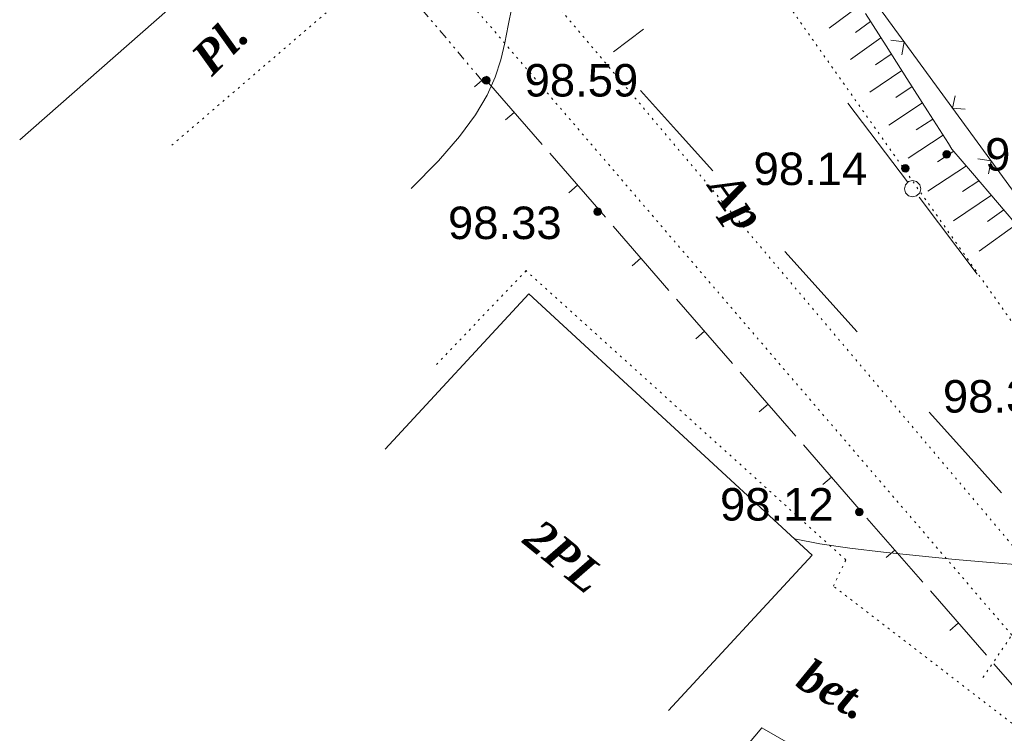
# Model space of a CAD drawing. Header units: millimetres. Extents: x 9396 to 25236, y 15106 to 31102.
# Tile 82 of 256: x 11935 to 11986, y 15551 to 15588. Entities that reach past the tile are written whole.
import ezdxf
from ezdxf.enums import TextEntityAlignment as Align

# ---------------------------------------------------------------- set-up
doc = ezdxf.new("R2010")
doc.units = ezdxf.units.MM
for name, pattern in [('DIVIDE', [1.25, 0.5, -0.25, 0, -0.25, 0, -0.25]), ('DOT', [0.25, 0, -0.25]), ('HIDDEN', [0.375, 0.25, -0.125])]:
    doc.linetypes.add(name, pattern=pattern)
for name, color, linetype, lineweight, true_color in [('1001010', 7, 'Continuous', 9, 0x000000), ('10010110', 7, 'Continuous', 20, 0xa25100), ('10010212', 7, 'Continuous', 9, 0x000000), ('1060000', 7, 'Continuous', 9, 0x000000), ('1070000', 7, 'DOT', 9, 0x000000), ('21100200', 7, 'HIDDEN', 0, 0x800080), ('3000105', 7, 'DIVIDE', 9, 0x000000), ('3000220', 7, 'Continuous', 9, 0x000000), ('3000260', 7, 'Continuous', 9, 0x000000), ('5010210', 7, 'Continuous', 20, 0x008000), ('9010120', 7, 'Continuous', 20, 0x000000)]:
    doc.layers.add(name, color=color, linetype=linetype, lineweight=lineweight, true_color=true_color)
doc.styles.add('2', font='timesbi.ttf', dxfattribs={"height": 0.001693})
doc.styles.add('3', font='timesbi.ttf', dxfattribs={"height": 0.001693})
doc.styles.add('9', font='timesbi.ttf', dxfattribs={"height": 0.001693})
doc.styles.add('F2', font='arial.ttf', dxfattribs={"height": 0.001693})

# ---------------------------------------------------------------- blocks, each defined once
blk = doc.blocks.new('SYMBOL21100200')
at = {"true_color": 0x800080}
h = blk.add_hatch(color=216, dxfattribs=at)
edge = h.paths.add_edge_path()
edge.add_arc((0, 0), 0.1, 0, 360)
at = {"color": 216, "linetype": 'Continuous', "lineweight": 0, "true_color": 0x800080}
blk.add_circle((0, 0), 0.1, dxfattribs=at)

msp = doc.modelspace()

# ---------------------------------------------------------------- linework, layer by layer
at = {"layer": '1001010', "color": 253}
for p, q in [((11935.065, 15581.848, 192.832), (11945.355, 15590.904, 192.832)), ((11968.864, 15552.11, 166.869), (11976.341, 15560.208, 166.869))]:
    msp.add_line(p, q, dxfattribs=at)
msp.add_polyline3d([(11976.341, 15560.208, 166.869), (11961.583, 15573.834, 166.869), (11954.106, 15565.736, 166.869)], dxfattribs=at)
at = {"layer": '10010110'}
for points in [[(11960.697, 15588.76, 138.543), (11960.512, 15587.811, 141.005), (11960.334, 15586.906, 145.189), (11960.122, 15586.02, 150.412), (11959.828, 15585.122, 155.77), (11959.405, 15584.179, 160.357), (11958.804, 15583.159, 163.269), (11957.976, 15582.032, 163.601), (11956.875, 15580.764, 160.45), (11955.452, 15579.324, 152.911)], [(11987.341, 15559.696, 157.032), (11985.627, 15559.834, 154.847), (11983.789, 15559.992, 153.097), (11981.904, 15560.169, 152.362), (11980.048, 15560.365, 153.224), (11978.298, 15560.578, 156.264), (11976.731, 15560.809, 162.064), (11975.423, 15561.056, 171.205)]]:
    msp.add_polyline3d(points, dxfattribs=at)
at = {"layer": '10010212', "color": 253}
for p, q in [((11978.841, 15588.867, 141.871), (11977.221, 15587.677, 141.871)), ((11980.191, 15586.747, 141.871), (11979.111, 15588.447, 141.871)), ((11979.381, 15588.017, 141.871), (11978.591, 15587.457, 141.871)), ((11979.921, 15587.177, 141.871), (11978.341, 15586.047, 141.871)), ((11980.461, 15586.327, 141.871), (11979.641, 15585.767, 141.871)), ((11981.271, 15585.057, 141.871), (11980.191, 15586.747, 141.871)), ((11981.001, 15585.477, 141.871), (11979.341, 15584.337, 141.871)), ((11982.351, 15583.367, 141.871), (11981.271, 15585.057, 141.871)), ((11981.541, 15584.637, 141.871), (11980.701, 15584.067, 141.871)), ((11982.081, 15583.787, 141.871), (11980.331, 15582.627, 141.871)), ((11983.431, 15581.667, 141.871), (11982.351, 15583.367, 141.871)), ((11982.621, 15582.937, 141.871), (11981.751, 15582.377, 141.871)), ((11983.161, 15582.097, 141.871), (11981.331, 15580.907, 141.871)), ((11983.711, 15581.257, 141.871), (11982.871, 15580.717, 141.871)), ((11984.371, 15580.497, 141.871), (11982.371, 15579.187, 141.871)), ((11985.991, 15578.587, 141.871), (11984.691, 15580.117, 141.871)), ((11985.021, 15579.727, 141.871), (11984.171, 15579.157, 141.871)), ((11985.671, 15578.967, 141.871), (11983.701, 15577.627, 141.871)), ((11987.301, 15577.057, 141.871), (11985.991, 15578.587, 141.871)), ((11986.321, 15578.207, 141.871), (11985.471, 15577.607, 141.871)), ((11986.971, 15577.437, 141.871), (11985.041, 15576.057, 141.871))]:
    msp.add_line(p, q, dxfattribs=at)
msp.add_polyline3d([(11984.691, 15580.117, 141.871), (11983.621, 15581.377, 141.871), (11983.431, 15581.667, 141.871)], dxfattribs=at)
at = {"layer": '1060000', "color": 253}
msp.add_polyline3d([(11991.191, 15541.162, 110.772), (11973.711, 15551.206, 143.541), (11969.619, 15546.325, 143.541)], dxfattribs=at)
at = {"layer": '1070000', "color": 253}
msp.add_line((11953.682, 15590.76, 184.442), (11942.986, 15581.572, 184.442), dxfattribs=at)
for points in [[(11947.581, 15621.377, 87.251), (11961.292, 15607.989, 87.251), (11967.465, 15599.691, 87.251), (11991.37, 15565.815, 87.251), (11999.301, 15555.691, 87.251)], [(11956.946, 15596.091, 88.449), (11995.528, 15550.338, 196.592), (12001.133, 15543.597, 196.592), (12007.988, 15531.981, 196.592)], [(11985.236, 15553.84, 164.285), (11986.738, 15556.048, 189.81), (11953.754, 15594.565, 189.81), (11952.175, 15593.201, 189.81)], [(11992.016, 15547.401, 127.157), (11977.444, 15558.6, 127.157), (11978.09, 15559.964, 127.157), (11961.435, 15575.039, 127.157), (11956.671, 15570.039, 127.157)]]:
    msp.add_polyline3d(points, dxfattribs=at)
at = {"layer": '3000105', "color": 253}
for p, q in [((11959.138, 15584.946, 115.991), (11952.175, 15593.201, 177.048)), ((11958.756, 15584.623, 146.519), (11959.597, 15585.333, 146.519))]:
    msp.add_line(p, q, dxfattribs=at)
at = {"layer": '3000220', "color": 253}
for p, q in [((11962.271, 15581.617, 177.048), (11959.361, 15584.957, 177.048)), ((11960.811, 15583.287, 177.048), (11960.361, 15582.897, 177.048)), ((11965.571, 15577.817, 177.048), (11962.671, 15581.157, 177.048)), ((11964.121, 15579.487, 177.048), (11963.671, 15579.087, 177.048)), ((11968.881, 15574.007, 177.048), (11965.971, 15577.357, 177.048)), ((11967.421, 15575.687, 177.048), (11966.971, 15575.287, 177.048)), ((11972.181, 15570.207, 177.048), (11969.281, 15573.557, 177.048)), ((11970.731, 15571.887, 177.048), (11970.281, 15571.487, 177.048)), ((11975.491, 15566.407, 177.048), (11972.581, 15569.757, 177.048)), ((11974.041, 15568.077, 177.048), (11973.581, 15567.687, 177.048)), ((11978.791, 15562.607, 177.048), (11975.891, 15565.957, 177.048)), ((11977.341, 15564.277, 177.048), (11976.891, 15563.887, 177.048)), ((11982.101, 15558.807, 177.048), (11979.191, 15562.147, 177.048)), ((11980.651, 15560.477, 177.048), (11980.191, 15560.087, 177.048)), ((11985.411, 15555.007, 177.048), (11982.501, 15558.347, 177.048)), ((11983.951, 15556.677, 177.048), (11983.501, 15556.287, 177.048)), ((11988.711, 15551.207, 177.048), (11985.801, 15554.547, 177.048))]:
    msp.add_line(p, q, dxfattribs=at)
at = {"layer": '3000260', "color": 253}
for points in [[(11972.06, 15599.375, 94.475), (11994.026, 15569.296, 94.475), (11995.462, 15564.271, 94.475), (12001.169, 15558.883, 94.475)], [(11980.431, 15587.057, 94.475), (11981.131, 15586.957, 94.475), (11981.001, 15586.287, 94.475)], [(11983.791, 15584.157, 94.475), (11983.651, 15583.507, 94.475), (11984.301, 15583.457, 94.475)], [(11984.961, 15580.857, 94.475), (11985.661, 15580.757, 94.475), (11985.531, 15580.077, 94.475)]]:
    msp.add_polyline3d(points, dxfattribs=at)
at = {"layer": '5010210'}
for p, q in [((11967.551, 15587.627, 166.47), (11965.991, 15586.447, 166.47)), ((11967.401, 15584.427, 93.851), (11969.281, 15582.337, 93.851)), ((11969.281, 15582.337, 93.851), (11971.161, 15580.237, 93.851)), ((11978.681, 15571.847, 93.851), (11974.921, 15576.037, 93.851)), ((11982.441, 15567.657, 93.851), (11984.321, 15565.557, 93.851)), ((11984.321, 15565.557, 93.851), (11986.201, 15563.457, 93.851))]:
    msp.add_line(p, q, dxfattribs=at)
at = {"layer": '9010120', "color": 253}
for p, q in [((11978.201, 15583.767, 65.099), (11981.301, 15579.667, 65.099)), ((11981.911, 15578.867, 65.099), (11984.941, 15574.857, 65.099))]:
    msp.add_line(p, q, dxfattribs=at)
msp.add_polyline3d([(11981.571, 15578.887, 65.099), (11981.781, 15578.937, 65.099), (11981.941, 15579.097, 65.099), (11981.991, 15579.307, 65.099), (11981.941, 15579.517, 65.099), (11981.781, 15579.677, 65.099), (11981.571, 15579.737, 65.099), (11981.361, 15579.677, 65.099), (11981.201, 15579.517, 65.099), (11981.151, 15579.307, 65.099), (11981.201, 15579.097, 65.099), (11981.361, 15578.937, 65.099), (11981.571, 15578.887, 65.099)], close=True, dxfattribs=at)

# ---------------------------------------------------------------- block references
at = {"layer": '21100200', "xscale": 2, "yscale": 2, "zscale": 2}
for p in [(11959.361, 15584.959, 197.174), (11983.347, 15581.097, 196.717), (11981.187, 15580.366, 196.277), (11965.173, 15578.11, 196.668), (11978.799, 15562.462, 196.231)]:
    msp.add_blockref('SYMBOL21100200', p, dxfattribs=at)

# ---------------------------------------------------------------- texts
at = {"layer": '1001010', "color": 253, "style": '9'}
msp.add_text('2PL', height=1.693, rotation=320.9, dxfattribs=at).set_placement((11961.724, 15561.541, 166.869), align=Align.MIDDLE_LEFT)
at = {"layer": '1070000', "color": 253, "style": '2'}
for s, rotation, p in [('Pl.', 45.5, (11944.474, 15585.706, 184.442)), ('bet.', 330.6, (11975.824, 15554.14, 127.157))]:
    msp.add_text(s, height=1.693, rotation=rotation, dxfattribs=at).set_placement(p, align=Align.MIDDLE_LEFT)
at = {"layer": '21100200', "color": 253, "style": 'F2'}
for s, p in [('98.59', (11961.361, 15584.959, 197.174)), ('98.36', (11985.347, 15581.097, 196.717)), ('98.14', (11973.287, 15580.346, 191.117)), ('98.33', (11957.373, 15577.53, 150.468)), ('98.38', (11983.148, 15568.489, 159.938)), ('98.12', (11971.539, 15562.862, 173.691))]:
    msp.add_text(s, height=1.693, dxfattribs=at).set_placement(p, align=Align.MIDDLE_LEFT)
at = {"layer": '5010210', "color": 253, "style": '3'}
msp.add_text('Ap', height=1.693, rotation=305.2, dxfattribs=at).set_placement((11971.566, 15579.887, 93.851), align=Align.MIDDLE_LEFT)

doc.saveas('drawing.dxf')
